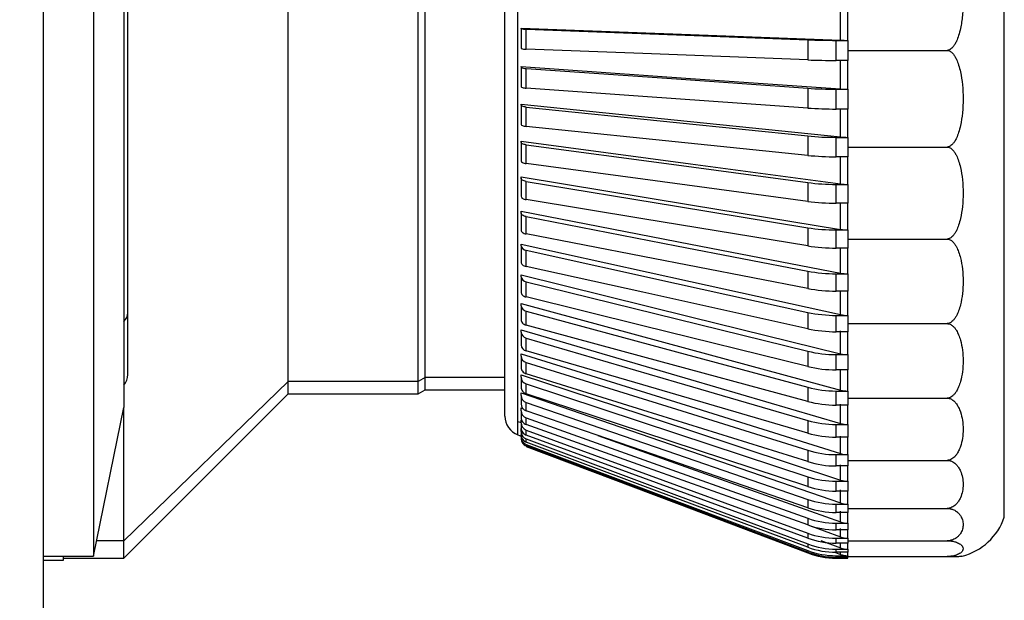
# Model space of a CAD drawing. Header units: millimetres. Extents: x 0 to 838, y 0 to 648.
# Tile 7 of 59: x 190 to 215, y 124 to 138. Entities that reach past the tile are written whole.
import ezdxf

# ---------------------------------------------------------------- set-up
doc = ezdxf.new("R2010")
doc.units = ezdxf.units.MM
doc.header["$LTSCALE"] = 3
doc.layers.add('DIMENSIONS', color=140, linetype='Continuous', lineweight=25)
doc.styles.add('SLDTEXTSTYLE0', font='TXT', dxfattribs={"width": 0.7})
doc.dimstyles.new('SLDDIMSTYLE0', dxfattribs={"dimtxt": 6.474023, "dimasz": 9.906, "dimexe": 0, "dimexo": 0.0625, "dimgap": 1.618506, "dimtad": 0, "dimtih": 1, "dimtoh": 1, "dimdec": 1, "dimrnd": 1e-09, "dimzin": 4, "dimdsep": 46, "dimtxsty": 'SLDTEXTSTYLE0', "dimsah": 1, "dimcen": 0.09, "dimadec": 0, "dimazin": 1, "dimtfac": 1, "dimtdec": 1, "dimtofl": 0, "dimtmove": 0, "dimatfit": 3, "dimfxl": 0, "dimfrac": 2, "dimtolj": 1, "dimtzin": 12, "dimarcsym": 0})

# ---------------------------------------------------------------- blocks, each defined once
blk = doc.blocks.new('_D_21')
at = {"layer": 'DIMENSIONS'}
for p, q in [((148.975, 121.734), (148.975, 76.791)), ((190.975, 115.074), (190.975, 76.791)), ((148.975, 86.316), (190.975, 86.316)), ((190.975, 86.316), (197.595, 86.316)), ((206.368, 86.316), (204.194, 86.316)), ((204.194, 86.316), (204.194, 76.027)), ((225.606, 86.316), (227.78, 86.316)), ((227.78, 86.316), (227.78, 76.027)), ((204.194, 76.027), (206.368, 76.027)), ((227.78, 76.027), (225.606, 76.027))]:
    blk.add_line(p, q, dxfattribs=at)
for points in [[(148.975, 86.316), (158.881, 84.792), (158.881, 87.84)], [(190.975, 86.316), (181.069, 87.84), (181.069, 84.792)]]:
    blk.add_solid(points, dxfattribs=at)
at = {"layer": 'DIMENSIONS', "char_height": 6.35, "attachment_point": 1, "style": 'SLDTEXTSTYLE0'}
for s, insert in [('42.0', (206.368, 95.951)), ('1.65', (206.368, 84.212))]:
    blk.add_mtext(s, dxfattribs=dict(at, insert=insert))

msp = doc.modelspace()

# ---------------------------------------------------------------- linework, layer by layer
for p, q in [((190.974766, 190.383516), (190.974766, 118.883516)), ((197.049766, 129.262582), (197.049766, 148.808516)), ((200.274766, 129.262582), (200.274766, 148.808516)), ((200.447971, 129.359519), (200.447971, 148.708516)), ((193.074766, 130.972268), (193.074766, 148.333516)), ((192.224766, 146.513387), (192.224766, 124.933516)), ((192.974766, 144.49715), (192.974766, 128.619884)), ((214.807787, 125.896503), (214.807787, 142.073518)), ((202.424766, 128.405738), (202.424766, 141.457175)), ((202.748065, 128.273333), (202.748065, 141.572065)), ((210.748065, 137.72557), (210.748065, 138.4432)), ((210.924766, 137.722319), (210.924766, 138.442761)), ((202.824766, 138.019799), (202.824766, 138.027126)), ((202.824766, 138.019799), (202.824766, 137.522342)), ((202.954073, 137.503492), (202.954073, 138.00095)), ((209.93187, 137.735325), (209.93187, 137.237868)), ((210.638797, 137.722319), (210.924766, 137.722319)), ((210.638797, 137.224862), (210.638797, 137.722319)), ((210.924766, 137.722319), (210.924766, 137.473366)), ((210.924766, 137.473366), (213.389048, 137.473366)), ((210.924766, 137.473366), (210.924766, 137.224862)), ((210.924766, 137.224862), (210.638797, 137.224862)), ((210.748065, 136.516798), (210.748065, 137.228112)), ((210.924766, 136.510762), (210.924766, 137.224862)), ((202.824766, 137.063205), (202.824766, 137.076812)), ((202.824766, 137.063205), (202.824766, 136.57203)), ((202.954073, 136.537025), (202.954073, 137.0282)), ((209.93187, 136.534915), (209.93187, 136.04374)), ((210.638797, 136.510762), (210.924766, 136.510762)), ((210.638797, 136.019587), (210.638797, 136.510762)), ((210.924766, 136.510762), (210.924766, 136.019587)), ((202.824766, 136.120464), (202.824766, 136.140247)), ((202.824766, 136.120464), (202.824766, 135.63931)), ((202.954073, 135.588416), (202.954073, 136.069571)), ((210.924766, 136.019587), (210.638797, 136.019587)), ((210.748065, 135.326039), (210.748065, 136.025623)), ((210.924766, 135.317263), (210.924766, 136.019587)), ((209.93187, 135.352379), (209.93187, 134.871225)), ((210.638797, 135.317263), (210.924766, 135.317263)), ((210.638797, 134.836108), (210.638797, 135.317263)), ((210.924766, 135.317263), (210.924766, 135.076078)), ((202.824766, 135.198753), (202.824766, 135.224561)), ((202.824766, 135.198753), (202.824766, 134.731281)), ((202.954073, 134.664885), (202.954073, 135.132357)), ((210.924766, 135.076078), (213.389048, 135.076078)), ((210.924766, 135.076078), (210.924766, 134.836108)), ((210.924766, 134.836108), (210.638797, 134.836108)), ((210.748065, 134.162354), (210.748065, 134.844884)), ((210.924766, 134.150905), (210.924766, 134.836108)), ((202.824766, 134.305084), (202.824766, 134.336722)), ((202.824766, 134.305084), (202.824766, 133.854852)), ((202.954073, 133.77346), (202.954073, 134.223692)), ((209.93187, 134.196718), (209.93187, 133.729246)), ((210.638797, 134.150905), (210.924766, 134.150905)), ((210.638797, 133.683433), (210.638797, 134.150905)), ((210.924766, 134.150905), (210.924766, 133.683433)), ((210.924766, 133.683433), (210.638797, 133.683433)), ((210.748065, 133.0346), (210.748065, 133.694882)), ((210.924766, 133.020565), (210.924766, 133.683433)), ((202.824766, 133.44626), (202.824766, 133.483486)), ((202.824766, 133.44626), (202.824766, 133.016695)), ((202.954073, 132.920926), (202.954073, 133.350491)), ((209.93187, 133.076725), (209.93187, 132.626493)), ((210.638797, 133.020565), (210.924766, 133.020565)), ((210.638797, 132.570333), (210.638797, 133.020565)), ((210.924766, 133.020565), (210.924766, 132.794478)), ((202.824766, 132.628817), (202.824766, 132.671348)), ((202.824766, 132.628817), (202.824766, 132.223187)), ((210.748065, 131.95136), (210.748065, 132.584368)), ((210.924766, 132.794478), (213.389048, 132.794478)), ((210.924766, 132.794478), (210.924766, 132.570333)), ((202.954073, 132.113771), (202.954073, 132.5194)), ((210.924766, 132.570333), (210.638797, 132.570333)), ((210.924766, 131.934846), (210.924766, 132.570333)), ((202.824766, 131.858976), (202.824766, 131.906488)), ((202.824766, 131.858976), (202.824766, 131.480369)), ((209.93187, 132.000926), (209.93187, 131.571361)), ((210.638797, 131.934846), (210.924766, 131.934846)), ((210.638797, 131.50528), (210.638797, 131.934846)), ((210.924766, 131.934846), (210.924766, 131.50528)), ((202.954073, 131.358137), (202.954073, 131.736744)), ((210.924766, 131.50528), (210.638797, 131.50528)), ((210.748065, 130.920877), (210.748065, 131.521794)), ((210.924766, 130.90201), (210.924766, 131.50528)), ((202.824766, 131.142595), (202.824766, 131.194728)), ((202.824766, 131.142595), (202.824766, 130.793894)), ((193.074766, 129.433516), (193.074766, 130.972268)), ((202.954073, 130.659777), (202.954073, 131.008479)), ((209.93187, 130.977507), (209.93187, 130.571878)), ((210.638797, 130.90201), (210.924766, 130.90201)), ((210.638797, 130.496381), (210.638797, 130.90201)), ((210.924766, 130.90201), (210.924766, 130.69789)), ((210.924766, 130.69789), (213.389048, 130.69789)), ((210.924766, 130.69789), (210.924766, 130.496381)), ((202.824766, 130.485128), (202.824766, 130.541484)), ((202.824766, 130.485128), (202.824766, 130.168985)), ((210.924766, 130.496381), (210.638797, 130.496381)), ((210.748065, 129.950995), (210.748065, 130.515248)), ((210.924766, 129.929918), (210.924766, 130.496381)), ((202.954073, 130.024003), (202.954073, 130.340147)), ((202.824766, 129.891578), (202.824766, 129.951728)), ((209.93187, 130.014258), (209.93187, 129.635652)), ((210.638797, 129.929918), (210.924766, 129.929918)), ((210.638797, 129.551312), (210.638797, 129.929918)), ((210.924766, 129.929918), (210.924766, 129.551312)), ((202.824766, 129.891578), (202.824766, 129.610399)), ((202.954073, 129.455657), (202.954073, 129.736836)), ((202.824766, 129.366462), (202.824766, 129.429948)), ((210.924766, 129.551312), (210.638797, 129.551312)), ((210.748065, 129.049096), (210.748065, 129.572389)), ((210.924766, 129.025969), (210.924766, 129.551312)), ((197.049766, 129.262582), (192.974766, 125.312426)), ((200.274766, 129.262582), (197.049766, 129.262582)), ((197.049766, 128.958516), (197.049766, 129.262582)), ((200.447971, 129.359519), (200.274766, 129.262582)), ((200.274766, 128.958516), (200.274766, 129.262582)), ((202.424766, 129.359519), (200.447971, 129.359519)), ((200.447971, 129.058516), (200.447971, 129.359519)), ((202.824766, 129.366462), (202.824766, 129.122387)), ((202.954073, 128.959061), (202.954073, 129.203136)), ((192.974766, 124.883516), (197.049766, 128.958516)), ((197.049766, 128.958516), (200.274766, 128.958516)), ((200.274766, 128.958516), (200.447971, 129.058516)), ((200.447971, 129.058516), (202.424766, 129.058516)), ((202.824766, 128.913776), (202.824766, 128.980116)), ((209.93187, 129.11851), (209.93187, 128.769808)), ((210.638797, 129.025969), (210.924766, 129.025969)), ((210.638797, 128.677267), (210.638797, 129.025969)), ((210.924766, 129.025969), (210.924766, 128.850018)), ((202.824766, 128.913776), (202.824766, 128.708663)), ((202.954073, 128.537997), (202.954073, 128.743111)), ((210.924766, 128.677267), (210.638797, 128.677267)), ((210.748065, 128.222042), (210.748065, 128.700394)), ((210.924766, 128.850018), (213.389048, 128.850018)), ((210.924766, 128.850018), (210.924766, 128.677267)), ((210.924766, 128.197042), (210.924766, 128.677267)), ((192.224766, 124.933516), (192.974766, 128.619884)), ((192.974766, 125.312426), (192.974766, 128.619884)), ((202.824766, 128.605654), (202.879123, 128.586259)), ((202.824766, 128.536966), (202.824766, 128.605654)), ((202.824766, 128.536966), (202.824766, 128.372376)), ((202.748065, 128.273333), (202.824766, 128.245245)), ((202.748065, 127.938002), (202.748065, 128.273333)), ((202.824766, 128.309413), (202.840157, 128.303775)), ((202.824766, 128.2389), (202.824766, 128.309413)), ((202.824766, 128.2389), (202.824766, 128.116085)), ((202.954073, 128.195669), (202.954073, 128.360259)), ((209.93187, 128.297078), (209.93187, 127.980935)), ((210.638797, 128.197042), (210.924766, 128.197042)), ((210.638797, 127.880898), (210.638797, 128.197042)), ((210.924766, 128.197042), (210.924766, 127.880898)), ((202.824766, 128.021845), (202.824766, 128.093648)), ((202.824766, 128.021845), (202.824766, 127.94174)), ((202.824766, 127.887455), (202.824766, 127.94174)), ((202.954073, 127.934681), (202.954073, 128.057496)), ((202.748065, 127.938002), (202.824766, 127.909026)), ((202.824766, 127.887455), (202.824766, 127.85067)), ((202.954073, 127.757021), (202.954073, 127.837126)), ((202.954073, 127.66404), (202.954073, 127.700825)), ((210.924766, 127.880898), (210.638797, 127.880898)), ((210.748065, 127.476128), (210.748065, 127.905898)), ((210.924766, 127.449445), (210.924766, 127.880898)), ((209.93187, 127.556217), (209.93187, 127.275037)), ((210.638797, 127.449445), (210.924766, 127.449445)), ((210.638797, 127.168265), (210.638797, 127.449445)), ((210.924766, 127.449445), (210.924766, 127.307009)), ((210.924766, 127.307009), (213.389048, 127.307009)), ((210.924766, 127.307009), (210.924766, 127.168265)), ((210.924766, 127.168265), (210.638797, 127.168265)), ((210.748065, 126.817031), (210.748065, 127.194948)), ((210.924766, 126.788868), (210.924766, 127.168265)), ((209.93187, 126.901562), (209.93187, 126.657487)), ((210.638797, 126.788868), (210.924766, 126.788868)), ((210.638797, 126.544793), (210.638797, 126.788868)), ((210.924766, 126.788868), (210.924766, 126.544793)), ((210.924766, 126.544793), (210.638797, 126.544793)), ((210.748065, 126.249768), (210.748065, 126.572956)), ((210.924766, 126.220339), (210.924766, 126.544793)), ((209.93187, 126.338098), (209.93187, 126.132985)), ((210.638797, 126.220339), (210.924766, 126.220339)), ((210.638797, 126.015225), (210.638797, 126.220339)), ((210.924766, 126.015225), (210.638797, 126.015225)), ((210.748065, 125.778655), (210.748065, 126.044654)), ((210.924766, 126.220339), (210.924766, 126.115746)), ((210.924766, 126.115746), (213.389048, 126.115746)), ((210.924766, 126.115746), (210.924766, 126.015225)), ((210.924766, 125.748184), (210.924766, 126.015225)), ((209.93187, 125.870112), (209.93187, 125.705521)), ((210.638797, 125.748184), (210.924766, 125.748184)), ((210.638797, 125.583593), (210.638797, 125.748184)), ((210.924766, 125.748184), (210.924766, 125.583593)), ((209.93187, 125.501165), (209.93187, 125.37835)), ((209.935501, 125.704895), (210.748065, 125.407278)), ((210.924766, 125.583593), (210.638797, 125.583593)), ((210.748065, 125.407278), (210.748065, 125.614064)), ((210.924766, 125.375997), (210.924766, 125.583593)), ((192.974766, 125.312426), (192.301856, 125.312426)), ((192.974766, 124.883516), (192.974766, 125.312426)), ((210.261236, 125.320033), (210.748065, 125.138463)), ((210.638797, 125.375997), (210.924766, 125.375997)), ((210.638797, 125.253182), (210.638797, 125.375997)), ((210.924766, 125.375997), (210.924766, 125.312426)), ((210.924766, 125.312426), (213.389048, 125.312426)), ((210.924766, 125.312426), (210.924766, 125.253182)), ((209.93187, 125.234067), (209.93187, 125.153962)), ((209.93187, 125.070849), (209.93187, 125.034064)), ((210.582444, 125.036666), (210.748065, 124.974256)), ((210.924766, 125.253182), (210.638797, 125.253182)), ((210.638797, 125.106611), (210.924766, 125.106611)), ((210.638797, 125.026506), (210.638797, 125.106611)), ((210.924766, 125.026506), (210.638797, 125.026506)), ((210.748065, 125.138463), (210.748065, 125.253182)), ((210.748065, 124.974256), (210.748065, 125.026506)), ((210.924766, 125.106611), (210.924766, 125.253182)), ((210.924766, 125.106611), (210.924766, 125.026506)), ((210.924766, 124.942075), (210.924766, 125.026506)), ((190.974766, 124.933516), (192.224766, 124.933516)), ((190.974766, 124.832716), (191.474766, 124.832716)), ((191.474766, 124.832716), (191.474766, 124.933516)), ((191.474766, 124.883516), (192.974766, 124.883516)), ((210.638797, 124.942075), (210.924766, 124.942075)), ((210.638797, 124.905289), (210.638797, 124.942075)), ((210.924766, 124.905289), (210.638797, 124.905289)), ((210.638797, 124.883641), (210.924766, 124.883641)), ((210.924766, 124.942075), (210.924766, 124.921456)), ((210.924766, 124.921456), (213.389048, 124.921456)), ((210.924766, 124.921456), (210.924766, 124.905289)), ((210.924766, 124.883641), (210.924766, 124.905289))]:
    msp.add_line(p, q)
at = {"flags": 128}
for points in [[(202.824766, 138.027126), (207.024865, 137.867269), (210.748065, 137.72557)], [(202.954073, 138.00095), (206.679571, 137.859128), (209.93187, 137.735325)], [(209.93187, 137.237868), (205.844519, 137.393459), (202.954073, 137.503492)], [(202.824766, 137.076812), (207.024865, 136.779945), (210.748065, 136.516798)], [(202.954073, 137.0282), (206.679571, 136.764826), (209.93187, 136.534915)], [(209.93187, 136.04374), (205.844519, 136.332684), (202.954073, 136.537025)], [(202.824766, 136.140247), (207.024865, 135.70863), (210.748065, 135.326039)], [(202.954073, 136.069571), (202.926698, 136.07305), (202.901562, 136.07761), (202.879237, 136.083147), (202.860233, 136.089535), (202.844984, 136.096629), (202.833836, 136.104266), (202.827045, 136.112272), (202.824766, 136.120464)], [(202.954073, 136.069571), (206.679571, 135.686649), (209.93187, 135.352379)], [(209.93187, 134.871225), (205.844519, 135.291323), (202.954073, 135.588416)], [(202.824766, 135.224561), (207.024865, 134.661478), (210.748065, 134.162354)], [(202.954073, 135.132357), (202.926698, 135.136895), (202.901562, 135.142844), (202.879237, 135.150068), (202.860233, 135.158402), (202.844984, 135.167656), (202.833836, 135.177619), (202.827045, 135.188064), (202.824766, 135.198753)], [(202.954073, 135.132357), (206.679571, 134.632802), (209.93187, 134.196718)], [(209.93187, 133.729246), (205.844519, 134.277301), (202.954073, 134.664885)], [(202.824766, 134.336722), (207.024865, 133.646458), (210.748065, 133.0346)], [(202.954073, 134.223692), (202.926698, 134.229255), (202.901562, 134.236547), (202.879237, 134.245402), (202.860233, 134.255619), (202.844984, 134.266963), (202.833836, 134.279177), (202.827045, 134.291981), (202.824766, 134.305084)], [(202.954073, 134.223692), (206.679571, 133.611306), (209.93187, 133.076725)], [(209.93187, 132.626493), (205.844519, 133.298335), (202.954073, 133.77346)], [(202.824766, 133.483486), (207.024865, 132.671295), (210.748065, 131.95136)], [(202.954073, 133.350491), (202.926698, 133.357037), (202.901562, 133.365617), (202.879237, 133.376036), (202.860233, 133.388057), (202.844984, 133.401405), (202.833836, 133.415776), (202.827045, 133.430842), (202.824766, 133.44626)], [(202.954073, 133.350491), (206.679571, 132.629934), (209.93187, 132.000926)], [(202.824766, 133.016695), (202.827045, 133.001276), (202.833836, 132.986209), (202.844984, 132.971837), (202.860233, 132.958489), (202.879237, 132.946468), (202.901562, 132.936049), (202.926698, 132.92747), (202.954073, 132.920926)], [(209.93187, 131.571361), (205.844519, 132.361875), (202.954073, 132.920926)], [(202.824766, 132.671348), (207.024865, 131.743411), (210.748065, 130.920877)], [(202.954073, 132.5194), (206.679571, 131.696156), (209.93187, 130.977507)], [(209.93187, 130.571878), (205.844519, 131.475049), (202.954073, 132.113771)], [(202.824766, 131.906488), (207.024865, 130.869868), (210.748065, 129.950995)], [(202.954073, 131.736744), (206.679571, 130.817078), (209.93187, 130.014258)], [(209.93187, 129.635652), (205.844519, 130.644606), (202.954073, 131.358137)], [(202.824766, 131.194728), (207.024865, 130.057313), (210.748065, 129.049096)], [(202.954073, 131.008479), (206.679571, 129.99939), (209.93187, 129.11851)], [(209.93187, 128.769808), (205.844519, 129.876866), (202.954073, 130.659777)], [(202.824766, 130.541484), (207.024865, 129.311932), (210.748065, 128.222042)], [(202.954073, 130.340147), (206.679571, 129.249316), (209.93187, 128.297078)], [(202.824766, 129.951728), (207.024865, 128.639395), (210.748065, 127.476128)], [(209.93187, 127.980935), (205.844519, 129.177672), (202.954073, 130.024003)], [(202.954073, 129.736836), (206.679571, 128.572564), (209.93187, 127.556217)], [(202.824766, 129.429948), (207.024865, 128.044823), (210.748065, 126.817031)], [(209.93187, 127.275037), (205.844519, 128.552345), (202.954073, 129.455657)], [(202.954073, 129.203136), (206.679571, 127.974285), (209.93187, 126.901562)], [(202.824766, 128.980116), (207.024865, 127.53274), (210.748065, 126.249768)], [(209.93187, 126.657487), (205.844519, 128.005645), (202.954073, 128.959061)], [(202.954073, 128.743111), (206.679571, 127.459031), (209.93187, 126.338098)], [(209.93187, 126.132985), (205.844519, 127.541732), (202.954073, 128.537997)], [(202.954073, 128.360259), (206.679571, 127.030725), (209.93187, 125.870112)], [(209.93187, 125.705521), (205.844519, 127.164137), (202.954073, 128.195669)], [(202.954073, 128.057496), (206.679571, 126.692625), (209.93187, 125.501165)], [(209.93187, 125.37835), (205.844519, 126.875733), (202.954073, 127.934681)], [(202.954073, 127.837126), (206.679571, 126.447306), (209.93187, 125.234067)], [(209.93187, 125.153962), (205.844519, 126.678716), (202.954073, 127.757021)], [(202.954073, 127.700825), (206.679571, 126.296634), (209.93187, 125.070849)], [(204.728327, 127.926456), (207.024865, 127.107042), (210.748065, 125.778655)], [(209.93187, 125.034064), (205.844519, 126.574585), (202.954073, 127.66404)], [(202.954073, 127.649631), (206.679571, 126.241755), (209.93187, 125.012754)]]:
    msp.add_lwpolyline(points, dxfattribs=at)
for centre, radius, start, end in [((202.929879, 138.287927), 0.287995, 248.5935476, 274.8190659), ((210.629909, 156.457814), 18.735497, 267.8648034, 270.0271801), ((210.922515, 142.404657), 4.682338, 267.8648439, 270.0275439), ((202.929858, 137.790326), 0.287854, 248.5870072, 274.8256062), ((210.629609, 155.944002), 18.719142, 267.8638587, 270.0281248), ((202.932256, 137.203941), 0.17709, 232.6284127, 277.0766585), ((210.630066, 146.612612), 10.101854, 266.0368073, 270.0495222), ((210.922568, 139.035811), 2.52505, 266.0372119, 270.0498678), ((210.629906, 146.116751), 10.097167, 266.0358756, 270.0504539), ((210.630396, 142.281218), 6.963961, 264.2432187, 270.0691221), ((210.922656, 137.058071), 1.740809, 264.2439821, 270.0694481), ((210.630288, 141.797888), 6.961785, 264.2423077, 270.0700331), ((210.630856, 139.505506), 5.354607, 262.4992462, 270.0849699), ((210.922773, 135.489457), 1.338554, 262.5003594, 270.0852753), ((210.630776, 139.036789), 5.353362, 262.4983633, 270.0858527), ((210.631426, 137.405149), 4.38459, 260.8192965, 270.0963266), ((210.922917, 134.116651), 1.096088, 260.8207472, 270.0966114), ((202.961688, 132.659514), 0.140321, 192.6366666, 266.8892236), ((210.631362, 136.954117), 4.38379, 260.8184488, 270.0971743), ((202.969819, 131.882913), 0.147015, 189.3708068, 263.8516373), ((210.632084, 135.677429), 3.742589, 259.2167887, 270.1027715), ((210.923083, 132.870452), 0.935608, 259.2185614, 270.103036), ((210.632033, 135.247311), 3.742037, 259.2159826, 270.1035776), ((202.978164, 131.161099), 0.15451, 186.8779819, 261.0300317), ((192.765205, 130.978707), 0.309627, 312.595237, 358.8083868), ((210.63281, 134.193391), 3.291387, 257.7040149, 270.1042228), ((210.923265, 131.724828), 0.822819, 257.7060916, 270.1044673), ((202.986469, 130.499195), 0.162314, 184.9717378, 258.4871549), ((210.632767, 133.787361), 3.290986, 257.7032565, 270.1049812), ((202.986464, 130.183047), 0.162308, 184.9703253, 258.4885675), ((210.633581, 132.891057), 2.961143, 256.2920507, 270.1009321), ((210.923459, 130.670183), 0.740266, 256.2944116, 270.1011572), ((202.994482, 129.902), 0.170036, 183.5141503, 256.2521733), ((192.674766, 129.433516), 0.4, 318.5903779, 0), ((210.633545, 132.51215), 2.960842, 256.2913456, 270.1016372), ((203.001959, 129.373899), 0.17735, 182.4033285, 254.3350889), ((210.634373, 131.738586), 2.712621, 254.9907132, 270.0934551), ((210.923657, 129.704108), 0.67814, 254.9933364, 270.0936612), ((203.008674, 128.918798), 0.183977, 181.5642278, 252.7355902), ((203.00867, 128.713682), 0.183973, 181.5634137, 252.7364043), ((210.634342, 131.389653), 2.71239, 254.9900663, 270.0941021), ((203.014422, 128.540085), 0.189682, 180.9419744, 251.4484267), ((202.924766, 128.405738), 0.5, 180, 249.3045524), ((203.019028, 128.240585), 0.19427, 180.4970588, 250.4666592), ((210.635161, 130.719173), 2.522134, 253.8085607, 270.0826023), ((210.923854, 128.827562), 0.630522, 253.8114234, 270.0827894), ((203.022353, 128.022542), 0.197589, 180.201934, 249.7836096), ((203.022351, 127.942436), 0.197587, 180.2015934, 249.7839502), ((210.635136, 130.402849), 2.521954, 253.8079764, 270.0831866), ((203.024295, 127.887589), 0.19953, 180.0386859, 249.3940059), ((210.635922, 129.824044), 2.374601, 252.7529286, 270.0693741), ((210.924045, 128.043085), 0.593641, 252.756007, 270.0695419), ((210.635901, 129.542724), 2.37446, 252.7524109, 270.0698918), ((210.636632, 129.048896), 2.260029, 251.8299917, 270.054887), ((210.924223, 127.353867), 0.565, 251.8332614, 270.055035), ((210.636615, 128.804711), 2.259919, 251.8295438, 270.0553349), ((210.63727, 128.391948), 2.17161, 251.0448433, 270.0402968), ((210.924383, 126.763235), 0.542897, 251.0482795, 270.0404237), ((210.637256, 128.18675), 2.171525, 251.0444681, 270.040672), ((210.637816, 127.852811), 2.104627, 250.4015834, 270.0267217), ((210.924519, 126.274336), 0.526152, 250.4051612, 270.0268261), ((213.389048, 126.383516), 1.5, 284.6241351, 341.0540942), ((210.637805, 127.688156), 2.104563, 250.4012831, 270.027022), ((210.638253, 127.431803), 2.055806, 249.9034063, 270.0151726), ((210.638245, 127.308942), 2.05576, 249.9031827, 270.0153962), ((210.924629, 125.889945), 0.513948, 249.9071005, 270.0152526), ((210.638568, 127.129528), 2.022917, 249.5526815, 270.0064918), ((210.638563, 127.049394), 2.022889, 249.5525359, 270.0066374), ((210.638752, 126.946607), 2.004532, 249.3510217, 270.0013035), ((210.638749, 126.909809), 2.004519, 249.3509548, 270.0013703), ((210.638798, 126.883518), 1.999877, 249.2993328, 269.9999785), ((210.924708, 125.612338), 0.505727, 249.5564669, 270.0065453), ((210.924754, 125.443207), 0.501132, 249.354873, 270.0013282), ((210.924766, 125.383613), 0.499972, 253.0779166, 269.9999482)]:
    msp.add_arc(centre, radius, start, end)
for points, knots in [([(213.389048, 139.9135), (213.401358, 139.912482), (213.426737, 139.910383), (213.46367, 139.893712), (213.499579, 139.867725), (213.539435, 139.826983), (213.581336, 139.766455), (213.630462, 139.670176), (213.679738, 139.536719), (213.733573, 139.32327), (213.775707, 139.038798), (213.790233, 138.692826), (213.775718, 138.347113), (213.733547, 138.06271), (213.679489, 137.849772), (213.630477, 137.716706), (213.58093, 137.620379), (213.535967, 137.55564), (213.489131, 137.50932), (213.440296, 137.479106), (213.405568, 137.475216), (213.389048, 137.473366)], [0, 0, 0, 0, 0.013604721, 0.028049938, 0.044171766, 0.062578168, 0.090930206, 0.125409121, 0.182162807, 0.248204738, 0.369138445, 0.500188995, 0.631523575, 0.752187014, 0.818110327, 0.874791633, 0.908920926, 0.937992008, 0.961679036, 0.981771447, 1, 1, 1, 1]), ([(213.389048, 137.473366), (213.401358, 137.472366), (213.426737, 137.470304), (213.46367, 137.453927), (213.499579, 137.428396), (213.539435, 137.388379), (213.581336, 137.32891), (213.630462, 137.234312), (213.679738, 137.103211), (213.733573, 136.89349), (213.775707, 136.614059), (213.790233, 136.274105), (213.775718, 135.934525), (213.733547, 135.65507), (213.679489, 135.445881), (213.630477, 135.315143), (213.58093, 135.220509), (213.535967, 135.156908), (213.489131, 135.111404), (213.440296, 135.08172), (213.405568, 135.077897), (213.389048, 135.076078)], [0, 0, 0, 0, 0.013604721, 0.0280499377, 0.0441717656, 0.0625781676, 0.0909302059, 0.1254091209, 0.1821628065, 0.2482047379, 0.369138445, 0.5001889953, 0.6315235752, 0.7521870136, 0.818110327, 0.8747916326, 0.9089209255, 0.9379920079, 0.9616790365, 0.9817714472, 1, 1, 1, 1]), ([(202.824766, 136.57203), (202.824766, 136.564273), (202.837315, 136.556542), (202.883161, 136.544046), (202.916358, 136.539312), (202.954073, 136.537025)], [0, 0, 0, 0, 0.5, 0.5, 1, 1, 1, 1]), ([(202.824766, 135.63931), (202.824766, 135.628134), (202.837315, 135.616991), (202.883161, 135.598864), (202.916358, 135.591922), (202.954073, 135.588416)], [0, 0, 0, 0, 0.5, 0.5, 1, 1, 1, 1]), ([(213.389048, 135.076078), (213.401358, 135.075127), (213.426737, 135.073165), (213.46367, 135.057579), (213.499579, 135.033279), (213.539435, 134.995204), (213.581336, 134.938602), (213.630462, 134.848558), (213.679738, 134.723796), (213.733573, 134.524176), (213.775707, 134.258277), (213.790233, 133.934671), (213.775718, 133.61154), (213.733547, 133.345525), (213.679489, 133.146441), (213.630477, 133.022004), (213.58093, 132.931938), (213.535967, 132.871406), (213.489131, 132.828102), (213.440296, 132.79985), (213.405568, 132.79621), (213.389048, 132.794478)], [0, 0, 0, 0, 0.013604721, 0.028049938, 0.044171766, 0.062578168, 0.090930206, 0.125409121, 0.182162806, 0.248204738, 0.369138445, 0.500188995, 0.631523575, 0.752187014, 0.818110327, 0.874791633, 0.908920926, 0.937992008, 0.961679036, 0.981771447, 1, 1, 1, 1]), ([(202.824766, 134.731281), (202.824766, 134.71677), (202.837315, 134.7023), (202.883161, 134.678679), (202.916358, 134.669583), (202.954073, 134.664885)], [0, 0, 0, 0, 0.5, 0.5, 1, 1, 1, 1]), ([(202.824766, 133.854852), (202.824766, 133.837118), (202.837315, 133.819431), (202.883161, 133.790496), (202.916358, 133.779314), (202.954073, 133.77346)], [0, 0, 0, 0, 0.5, 0.5, 1, 1, 1, 1]), ([(213.389048, 132.794478), (213.401358, 132.793604), (213.426737, 132.791802), (213.46367, 132.77748), (213.499579, 132.75515), (213.539435, 132.720173), (213.581336, 132.668158), (213.630462, 132.585404), (213.679738, 132.470773), (213.733573, 132.287319), (213.775707, 132.04303), (213.790233, 131.745604), (213.775718, 131.448741), (213.733547, 131.204249), (213.679489, 131.021319), (213.630477, 130.906964), (213.58093, 130.824202), (213.535967, 130.76858), (213.489131, 130.72879), (213.440296, 130.702829), (213.405568, 130.699482), (213.389048, 130.69789)], [0, 0, 0, 0, 0.013604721, 0.028049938, 0.044171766, 0.062578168, 0.090930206, 0.125409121, 0.182162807, 0.248204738, 0.369138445, 0.500188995, 0.631523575, 0.752187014, 0.818110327, 0.874791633, 0.908920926, 0.937992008, 0.961679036, 0.981771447, 1, 1, 1, 1]), ([(202.824766, 132.223187), (202.824766, 132.199434), (202.837315, 132.17574), (202.883161, 132.136877), (202.916358, 132.121795), (202.954073, 132.113771)], [0, 0, 0, 0, 0.5, 0.5, 1, 1, 1, 1]), ([(202.824766, 131.480369), (202.824766, 131.453866), (202.837315, 131.427428), (202.883161, 131.384026), (202.916358, 131.367159), (202.954073, 131.358137)], [0, 0, 0, 0, 0.5, 0.5, 1, 1, 1, 1]), ([(202.824766, 130.793894), (202.824766, 130.764843), (202.837315, 130.735862), (202.883161, 130.688251), (202.916358, 130.669728), (202.954073, 130.659777)], [0, 0, 0, 0, 0.5, 0.5, 1, 1, 1, 1]), ([(213.389048, 130.69789), (213.401358, 130.69712), (213.426737, 130.695532), (213.46367, 130.682911), (213.499579, 130.663229), (213.539435, 130.632412), (213.581336, 130.586564), (213.630462, 130.513616), (213.679738, 130.412597), (213.733573, 130.250883), (213.775707, 130.035628), (213.790233, 129.773419), (213.775718, 129.511845), (213.733547, 129.296304), (213.679489, 129.135086), (213.630477, 129.034288), (213.58093, 128.961345), (213.535967, 128.912321), (213.489131, 128.877256), (213.440296, 128.854375), (213.405568, 128.851422), (213.389048, 128.850018)], [0, 0, 0, 0, 0.013604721, 0.0280499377, 0.0441717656, 0.0625781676, 0.0909302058, 0.1254091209, 0.1821628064, 0.2482047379, 0.3691384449, 0.5001889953, 0.6315235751, 0.7521870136, 0.8181103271, 0.8747916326, 0.9089209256, 0.9379920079, 0.9616790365, 0.9817714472, 1, 1, 1, 1]), ([(202.824766, 129.610399), (202.824766, 129.576933), (202.837315, 129.543546), (202.883161, 129.488635), (202.916358, 129.467232), (202.954073, 129.455657)], [0, 0, 0, 0, 0.5, 0.5, 1, 1, 1, 1]), ([(202.824766, 129.122387), (202.824766, 129.087088), (202.837315, 129.051871), (202.883161, 128.993923), (202.916358, 128.97132), (202.954073, 128.959061)], [0, 0, 0, 0, 0.5, 0.5, 1, 1, 1, 1]), ([(213.389048, 128.850018), (213.401358, 128.849375), (213.426737, 128.84805), (213.46367, 128.837512), (213.499579, 128.821077), (213.539435, 128.795356), (213.581336, 128.75707), (213.630462, 128.696142), (213.679738, 128.611806), (213.733573, 128.476746), (213.775707, 128.297065), (213.790233, 128.07804), (213.775718, 127.859701), (213.733547, 127.679661), (213.679489, 127.545054), (213.630477, 127.460875), (213.58093, 127.399967), (213.535967, 127.359033), (213.489131, 127.329757), (213.440296, 127.31065), (213.405568, 127.308183), (213.389048, 127.307009)], [0, 0, 0, 0, 0.013604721, 0.028049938, 0.044171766, 0.062578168, 0.090930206, 0.125409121, 0.182162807, 0.248204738, 0.369138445, 0.500188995, 0.631523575, 0.752187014, 0.818110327, 0.874791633, 0.908920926, 0.937992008, 0.961679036, 0.981771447, 1, 1, 1, 1]), ([(202.824766, 128.372376), (202.824766, 128.334228), (202.837315, 128.296167), (202.883161, 128.233488), (202.916358, 128.209009), (202.954073, 128.195669)], [0, 0, 0, 0, 0.5, 0.5, 1, 1, 1, 1]), ([(202.824766, 128.116085), (202.824766, 128.076944), (202.837315, 128.03789), (202.883161, 127.973554), (202.916358, 127.948412), (202.954073, 127.934681)], [0, 0, 0, 0, 0.5, 0.5, 1, 1, 1, 1]), ([(202.824766, 127.85067), (202.824766, 127.81044), (202.837315, 127.770299), (202.883161, 127.704124), (202.916358, 127.678236), (202.954073, 127.66404)], [0, 0, 0, 0, 0.5, 0.5, 1, 1, 1, 1]), ([(213.389048, 127.307009), (213.401358, 127.306513), (213.426737, 127.305491), (213.46367, 127.297356), (213.499579, 127.284667), (213.539435, 127.264825), (213.581336, 127.235262), (213.630462, 127.188207), (213.679738, 127.123116), (213.733573, 127.018813), (213.775707, 126.880165), (213.790233, 126.71098), (213.775718, 126.542511), (213.733547, 126.403442), (213.679489, 126.299535), (213.630477, 126.234533), (213.58093, 126.187512), (213.535967, 126.15591), (213.489131, 126.133313), (213.440296, 126.118562), (213.405568, 126.116654), (213.389048, 126.115746)], [0, 0, 0, 0, 0.013604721, 0.0280499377, 0.0441717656, 0.0625781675, 0.0909302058, 0.1254091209, 0.1821628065, 0.2482047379, 0.3691384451, 0.5001889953, 0.6315235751, 0.7521870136, 0.818110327, 0.8747916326, 0.9089209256, 0.9379920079, 0.9616790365, 0.9817714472, 1, 1, 1, 1]), ([(213.389048, 126.115746), (213.401358, 126.115412), (213.426737, 126.114724), (213.46367, 126.10924), (213.499579, 126.100682), (213.539435, 126.087321), (213.581336, 126.06738), (213.630462, 126.035628), (213.679738, 125.991759), (213.733573, 125.921383), (213.775707, 125.827981), (213.790233, 125.713777), (213.775718, 125.600296), (213.733547, 125.506424), (213.679489, 125.436374), (213.630477, 125.392525), (213.58093, 125.360818), (213.535967, 125.339508), (213.489131, 125.324278), (213.440296, 125.31433), (213.405568, 125.313039), (213.389048, 125.312426)], [0, 0, 0, 0, 0.013604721, 0.028049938, 0.044171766, 0.062578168, 0.090930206, 0.125409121, 0.182162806, 0.248204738, 0.369138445, 0.500188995, 0.631523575, 0.752187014, 0.818110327, 0.874791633, 0.908920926, 0.937992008, 0.961679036, 0.981771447, 1, 1, 1, 1]), ([(213.389048, 125.312426), (213.401358, 125.312264), (213.426737, 125.31193), (213.46367, 125.309264), (213.499579, 125.305097), (213.539435, 125.298623), (213.581336, 125.28891), (213.630462, 125.273426), (213.679738, 125.252112), (213.733573, 125.217801), (213.775707, 125.172483), (213.790233, 125.116729), (213.775718, 125.061685), (213.733547, 125.015861), (213.679489, 124.981798), (213.630477, 124.960433), (213.58093, 124.945005), (213.535967, 124.934635), (213.489131, 124.927233), (213.440296, 124.92239), (213.405568, 124.921757), (213.389048, 124.921456)], [0, 0, 0, 0, 0.013604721, 0.0280499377, 0.0441717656, 0.0625781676, 0.0909302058, 0.1254091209, 0.1821628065, 0.2482047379, 0.3691384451, 0.5001889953, 0.6315235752, 0.7521870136, 0.818110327, 0.8747916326, 0.9089209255, 0.9379920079, 0.9616790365, 0.9817714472, 1, 1, 1, 1]), ([(213.389048, 124.921456), (213.401359, 124.921471), (213.426742, 124.921503), (213.478918, 124.921824), (213.554361, 124.922844), (213.649722, 124.925137), (213.745345, 124.929538), (213.758745, 124.933268), (213.766731, 124.935492)], [0, 0, 0, 0, 0.0317419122, 0.0654448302, 0.1457099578, 0.2919581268, 0.5780490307, 1, 1, 1, 1])]:
    msp.add_open_spline(points, degree=3, knots=knots)

# ---------------------------------------------------------------- dimensions: what is measured, and where the dimension line sits
at = {"layer": 'DIMENSIONS'}
dim = msp.add_linear_dim(base=(148.974766, 86.316216), p1=(190.974766, 118.883516), p2=(148.974766, 125.543516), angle=0, dimstyle='SLDDIMSTYLE0', dxfattribs=at)
dim.commit()
dim.dimension.update_dxf_attribs({"geometry": '_D_21', "text_midpoint": (215.987386, 86.316216), "dimtype": 160})

doc.saveas('drawing.dxf')
